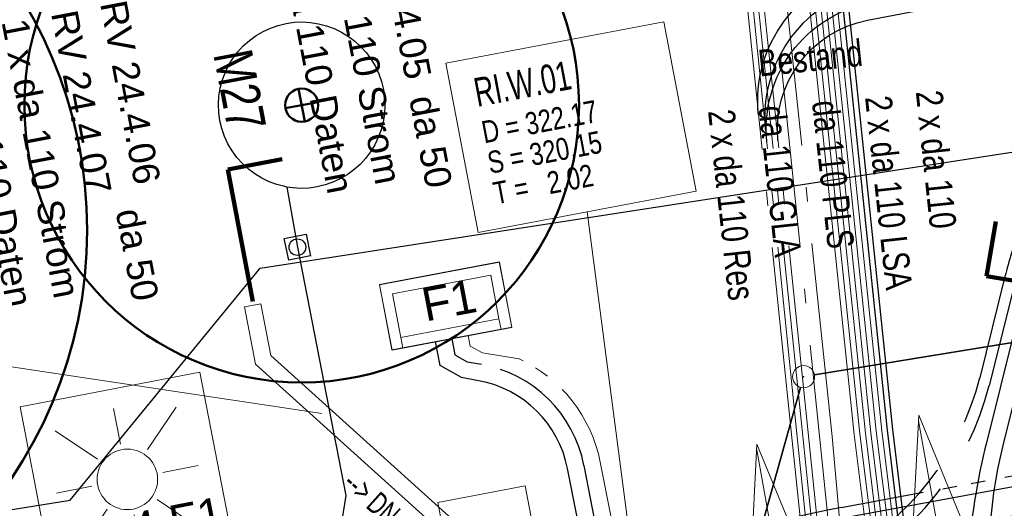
# Model space of a CAD drawing. Extents: x 3503739 to 3504470, y 5375172 to 5375561.
# Tile 77 of 142: x 3504190.17 to 3504199.05, y 5375389.45 to 5375393.86. Entities that reach past the tile are written whole.
import ezdxf

# ---------------------------------------------------------------- set-up
doc = ezdxf.new("R2010")
doc.units = 0
doc.header["$MEASUREMENT"] = 0
for name, pattern in [('2', [3.4, 1.2, -0.5, 1.2, -0.5]), ('202', [2.64, 1.75, -0.38, 0.13, -0.38]), ('211', [5, 3.75, -1.25]), ('237', [1.5, 0.75, -0.18, 0.13, -0.13, 0.13, -0.18])]:
    doc.linetypes.add(name, pattern=pattern)
for name, color, linetype in [('1WB_LICHT_KSR', 7, 'Continuous'), ('4WB_BESTAND_1_BA', 7, 'Continuous'), ('_4WP_KANCAD', 7, 'Continuous'), ('_4WP_KANCAD-T', 7, 'Continuous'), ('_4WP_LICHT-LAMPE', 7, 'Continuous'), ('_4WP_SCHNITTF_HR', 7, 'Continuous'), ('_4WP_STADT-FAHRK', 7, 'Continuous'), ('_4WP_STADT_BEW_S', 7, 'Continuous'), ('_4WP_STADT_DATEN', 7, 'Continuous'), ('_4WP_STADT_FTT1', 7, 'Continuous'), ('_4WP_STADT_STROM', 7, 'Continuous'), ('_4WP_SWT-STROM', 7, 'Continuous'), ('_4WP_T_NET', 7, 'Continuous'), ('BHM_BAUM_NEU', 7, 'Continuous'), ('K_FLURSTUECKE', 7, 'Continuous'), ('K_GRENZEN', 7, 'Continuous'), ('PUNKTHOEHENATTDEF', 7, 'Continuous'), ('PUNKTNUMMERNATTDEF', 7, 'Continuous'), ('PUNKTSPEZIFIKATION', 7, 'Continuous'), ('ST_KABELQUERSCHN', 7, 'Continuous'), ('V_FAHRBAHNRAND', 7, 'Continuous'), ('X_BE_FAHRKARTEN', 7, 'Continuous'), ('X_BE_STELE', 7, 'Continuous')]:
    doc.layers.add(name, color=color, linetype=linetype)
doc.styles.add('151', font='TXT', dxfattribs={"width": 0.7, "height": 0.2})
doc.styles.add('152', font='TXT', dxfattribs={"width": 0.7, "height": 0.26})
doc.styles.add('153', font='TXT', dxfattribs={"width": 0.8, "height": 0.2})
doc.styles.add('178', font='ARIAL.TTF', dxfattribs={"height": 0.24})
doc.styles.add('219', font='ARIAL.TTF', dxfattribs={"height": 0.24})
doc.styles.add('353', font='TXT', dxfattribs={"width": 0.8, "height": 0.24})
doc.styles.add('431', font='ARIAL.TTF', dxfattribs={"height": 0.3})
doc.styles.add('434', font='ARIAL.TTF', dxfattribs={"height": 0.24})
doc.styles.add('439', font='TXT', dxfattribs={"width": 0.8, "height": 0.35})
doc.styles.add('538', font='ARIAL.TTF', dxfattribs={"height": 0.3})
doc.styles.add('542', font='ARIAL.TTF', dxfattribs={"width": 0.8, "height": 0.24})

# ---------------------------------------------------------------- blocks, each defined once
blk = doc.blocks.new('LEITSYSTEM_BRAUN')
at = {"color": 251, "linetype": 'Continuous', "lineweight": 9}
for points in [[(-0.4, 0.4), (0.4, 0.4), (0.4, -0.4), (-0.4, -0.4), (-0.4, 0.4)], [(-0.3, 0.025), (0.2, 0.025), (0.2, 0.02), (-0.3, 0.02), (-0.3, 0.025)], [(-0.19, 0.02), (0.19, 0.02), (0.19, -0.02), (-0.19, -0.02), (-0.19, 0.02)], [(-0.19, 0.02), (-0.19, -0.02), (-0.09, -0.02), (-0.09, 0.02), (-0.19, 0.02)], [(-0.095, 0.015), (-0.185, 0.015), (-0.185, -0.015), (-0.095, -0.015), (-0.095, 0.015)], [(0.09, 0.02), (0.09, -0.02), (0.19, -0.02), (0.19, 0.02), (0.09, 0.02)], [(0.185, 0.015), (0.095, 0.015), (0.095, -0.015), (0.185, -0.015), (0.185, 0.015)], [(-0.2, -0.02), (0.3, -0.02), (0.3, -0.025), (-0.2, -0.025), (-0.2, -0.02)]]:
    blk.add_lwpolyline(points, dxfattribs=at)
blk = doc.blocks.new('FAHRKARTENAUTOMA')
at = {"color": 251, "linetype": 'Continuous', "lineweight": 9}
for points in [[(-0.55, 0.325), (0.55, 0.325), (0.55, -0.275), (-0.55, -0.275), (-0.55, 0.325)], [(-0.45, 0.225), (0.45, 0.225), (0.45, -0.175), (-0.45, -0.175), (-0.45, 0.225)], [(-0.45, -0.175), (0.45, -0.175), (0.45, -0.275), (-0.45, -0.275), (-0.45, -0.175)]]:
    blk.add_lwpolyline(points, dxfattribs=at)
blk = doc.blocks.new('WP_LP-1020')
at = {"color": 7, "linetype": 'Continuous', "lineweight": 20}
for p, q in [((-0.8253, 0.8253), (0.8253, 0.8253)), ((-0.8253, -0.8253), (-0.8253, 0.8253)), ((0.8253, -0.8253), (0.8253, 0.8253)), ((-0.8253, -0.8253), (0.8253, -0.8253))]:
    blk.add_line(p, q, dxfattribs=at)
at = {"color": 1, "linetype": 'Continuous', "lineweight": 9}
for p, q in [((0, 0.324962), (0, 0.649924)), ((0, 0.649924), (0, 0.324962)), ((-0.554739, 0.55475), (-0.229777, 0.229788)), ((0.229777, 0.229788), (0.554739, 0.55475)), ((0.229777, 0.229788), (0.554739, 0.55475)), ((-0.324962, 0), (-0.649924, 0)), ((-0.324962, 0), (-0.649924, 0)), ((0.324962, 0), (0.649924, 0)), ((-0.229777, -0.229777), (-0.554739, -0.554739)), ((-0.229777, -0.229777), (-0.554739, -0.554739)), ((0.229777, -0.229777), (0.554739, -0.554739)), ((0.229777, -0.229777), (0.554739, -0.554739)), ((0, -0.324962), (0, -0.649924)), ((0, -0.324962), (0, -0.649924))]:
    blk.add_line(p, q, dxfattribs=at)
at = {"color": 7, "linetype": 'Continuous', "lineweight": 20}
blk.add_circle((0, 0), 0.272749, dxfattribs=at)
blk = doc.blocks.new('PUNKT')
blk.add_point((0, 0))
at = {"layer": 'PUNKTHOEHENATTDEF', "linetype": 'Continuous', "flags": 1}
blk.add_attdef('PUNKTHOEHE', (1, -0.5), '', height=0.8, dxfattribs=at)
at = {"layer": 'PUNKTNUMMERNATTDEF', "linetype": 'Continuous', "flags": 1}
blk.add_attdef('PUNKTNUMMER', (1, 0.5), '', height=0.8, dxfattribs=at)
at = {"layer": 'PUNKTSPEZIFIKATION', "linetype": 'Continuous', "flags": 1}
blk.add_attdef('PUNKTSPEZIFIKATION', (1, -1.5), '', height=0.8, dxfattribs=at)
blk = doc.blocks.new('1SWT-BESTAND')
at = {"color": 7, "linetype": 'Continuous', "lineweight": 9}
for p, q in [((1.452299, 0.270139), (1.109481, 2.185196)), ((-0.005701, 0.009139), (-0.348519, 1.924196))]:
    blk.add_line(p, q, dxfattribs=at)
for points in [[(1.110691, 2.235191), (1.499523, 1.2889), (1.057549, 1.209781), (1.110691, 2.235191)], [(1.110691, 2.235191), (1.499523, 1.2889), (1.057549, 1.209781), (1.110691, 2.235191)], [(-0.347309, 1.974191), (0.041523, 1.0279), (-0.400451, 0.948781), (-0.347309, 1.974191)], [(-0.347309, 1.974191), (0.041523, 1.0279), (-0.400451, 0.948781), (-0.347309, 1.974191)]]:
    blk.add_lwpolyline(points, dxfattribs=at)
blk = doc.blocks.new('10-VERMARKT')
at = {"color": 252, "linetype": 'Continuous', "lineweight": 20}
blk.add_circle((0, 0), 0.5, dxfattribs=at)

msp = doc.modelspace()

# ---------------------------------------------------------------- linework, layer by layer
at = {"layer": '1WB_LICHT_KSR', "color": 190, "linetype": 'Continuous', "lineweight": 30}
for points in [[(3504198.7284, 5375385.7586), (3504198.1144, 5375389.1886), (3504197.9954, 5375390.1576), (3504197.1644, 5375398.1146)], [(3504198.7774, 5375385.7676), (3504198.1634, 5375389.1976), (3504198.0454, 5375390.1626), (3504197.2144, 5375398.1196)]]:
    msp.add_lwpolyline(points, dxfattribs=at)
at = {"layer": '4WB_BESTAND_1_BA', "color": 7, "linetype": 'Continuous', "lineweight": 9}
for points in [[(3504198.9484, 5375383.9176), (3504198.8934, 5375384.3806), (3504198.6304, 5375385.7406), (3504198.0164, 5375389.1706), (3504197.8954, 5375390.1476), (3504197.0644, 5375398.1046)], [(3504198.9984, 5375383.9236), (3504198.9424, 5375384.3876), (3504198.6794, 5375385.7496), (3504198.0654, 5375389.1796), (3504197.9454, 5375390.1526), (3504197.1144, 5375398.1096)], [(3504198.7504, 5375383.8876), (3504198.6974, 5375384.3486), (3504198.4344, 5375385.7046), (3504197.8204, 5375389.1346), (3504197.6974, 5375390.1196), (3504196.8664, 5375398.0766)], [(3504198.8004, 5375383.8936), (3504198.7464, 5375384.3556), (3504198.4834, 5375385.7136), (3504197.8694, 5375389.1436), (3504197.7474, 5375390.1246), (3504196.9164, 5375398.0816)], [(3504198.8504, 5375383.8996), (3504198.7954, 5375384.3626), (3504198.5324, 5375385.7226), (3504197.9184, 5375389.1526), (3504197.7974, 5375390.1296), (3504196.9664, 5375398.0866)], [(3504198.9004, 5375383.9056), (3504198.8444, 5375384.3696), (3504198.5814, 5375385.7316), (3504197.9674, 5375389.1616), (3504197.8474, 5375390.1346), (3504197.0164, 5375398.0916)]]:
    msp.add_lwpolyline(points, dxfattribs=at)
at = {"layer": '4WB_BESTAND_1_BA', "color": 250, "linetype": '202', "lineweight": 20}
for points in [[(3504198.0824, 5375384.6296), (3504197.2544, 5375388.9266), (3504197.1364, 5375390.0626), (3504196.3164, 5375398.0216)], [(3504198.1314, 5375384.6386), (3504197.3034, 5375388.9356), (3504197.1864, 5375390.0676), (3504196.3664, 5375398.0266)], [(3504198.1804, 5375384.6476), (3504197.3524, 5375388.9446), (3504197.2364, 5375390.0726), (3504196.4164, 5375398.0316)], [(3504198.2294, 5375384.6566), (3504197.4014, 5375388.9536), (3504197.2864, 5375390.0776), (3504196.4664, 5375398.0366)], [(3504198.3274, 5375384.6746), (3504197.4994, 5375388.9716), (3504197.4794, 5375389.1836), (3504196.5664, 5375398.0466)], [(3504198.4254, 5375384.6936), (3504197.5974, 5375388.9906), (3504197.4974, 5375390.0996), (3504196.6664, 5375398.0566)]]:
    msp.add_lwpolyline(points, dxfattribs=at)
at = {"layer": '_4WP_KANCAD', "color": 7, "linetype": 'Continuous', "lineweight": 9}
msp.add_line((3504192.2013, 5375391.2699), (3504192.3487, 5375391.2981), dxfattribs=at)
at = {"layer": '_4WP_KANCAD', "color": 1, "linetype": 'Continuous', "lineweight": 13}
for points in [[(3504192.2013, 5375391.2699), (3504192.3001, 5375390.7542), (3504195.8267, 5375387.5693)], [(3504192.3487, 5375391.2981), (3504192.4379, 5375390.8318), (3504195.9273, 5375387.6807)]]:
    msp.add_lwpolyline(points, dxfattribs=at)
at = {"layer": '_4WP_KANCAD-T', "color": 1, "linetype": 'Continuous', "lineweight": 20}
for p, q in [((3504195.877, 5375387.625), (3504195.2887, 5375392.1268)), ((3504192.898, 5375390.309), (3504189.4536, 5375390.8266))]:
    msp.add_line(p, q, dxfattribs=at)
at = {"layer": '_4WP_KANCAD-T', "color": 7, "linetype": 'Continuous', "lineweight": 13}
msp.add_lwpolyline([(3504194.0167, 5375393.4673), (3504195.9817, 5375393.8399), (3504196.2712, 5375392.3131), (3504194.3062, 5375391.9405), (3504194.0167, 5375393.4673)], dxfattribs=at)
at = {"layer": '_4WP_KANCAD-T', "color": 1, "linetype": 'Continuous', "lineweight": 20}
msp.add_lwpolyline([(3504194.0167, 5375393.4673), (3504195.9817, 5375393.8399), (3504196.2712, 5375392.3131), (3504194.3062, 5375391.9405), (3504194.0167, 5375393.4673)], dxfattribs=at)
at = {"layer": '_4WP_SCHNITTF_HR', "color": 92, "linetype": '211', "lineweight": 100}
for points in [[(3504192.5407, 5375392.6011), (3504192.0495, 5375392.5077), (3504192.2761, 5375391.3165)], [(3504198.9736, 5375392.0393), (3504198.8903, 5375391.5463), (3504201.4151, 5375391.1196), (3504201.4985, 5375391.6126)]]:
    msp.add_lwpolyline(points, dxfattribs=at)
at = {"layer": '_4WP_STADT-FAHRK', "color": 7, "linetype": 'Continuous', "lineweight": 20}
msp.add_lwpolyline([(3504194.4975, 5375391.6765), (3504194.6097, 5375391.087), (3504193.5291, 5375390.8814), (3504193.4169, 5375391.4708), (3504194.4975, 5375391.6765)], dxfattribs=at)
msp.add_lwpolyline([(3504194.4975, 5375391.6765), (3504194.6097, 5375391.087), (3504193.5291, 5375390.8814), (3504193.4169, 5375391.4708), (3504194.4975, 5375391.6765)], dxfattribs=at)
at = {"layer": '_4WP_STADT_BEW_S', "color": 142, "linetype": 'Continuous', "lineweight": 30}
for p, q in [((3504192.3677, 5375393.7524), (3504192.4345, 5375393.7833)), ((3504192.4345, 5375393.7833), (3504192.504, 5375393.8075)), ((3504192.504, 5375393.8075), (3504192.5755, 5375393.8248)), ((3504192.5755, 5375393.8248), (3504192.6484, 5375393.835)), ((3504192.6484, 5375393.835), (3504192.722, 5375393.838)), ((3504192.722, 5375393.838), (3504192.7954, 5375393.8338)), ((3504192.7954, 5375393.8338), (3504192.8681, 5375393.8224)), ((3504192.8681, 5375393.8224), (3504192.9394, 5375393.8039)), ((3504192.9394, 5375393.8039), (3504193.0085, 5375393.7786)), ((3504193.0085, 5375393.7786), (3504193.0748, 5375393.7465)), ((3504192.1898, 5375393.6228), (3504192.2448, 5375393.6717)), ((3504192.2448, 5375393.6717), (3504192.3042, 5375393.7151)), ((3504192.3042, 5375393.7151), (3504192.3677, 5375393.7524)), ((3504193.0748, 5375393.7465), (3504193.1376, 5375393.7082)), ((3504193.1376, 5375393.7082), (3504193.1963, 5375393.6638)), ((3504192.1399, 5375393.5687), (3504192.1898, 5375393.6228)), ((3504193.1963, 5375393.6638), (3504193.2504, 5375393.614)), ((3504193.2504, 5375393.614), (3504193.2994, 5375393.559)), ((3504192.0572, 5375393.4471), (3504192.0956, 5375393.5099)), ((3504192.0956, 5375393.5099), (3504192.1399, 5375393.5687)), ((3504193.2994, 5375393.559), (3504193.3428, 5375393.4995)), ((3504193.3428, 5375393.4995), (3504193.3801, 5375393.4361)), ((3504192.0252, 5375393.3808), (3504192.0572, 5375393.4471)), ((3504193.3801, 5375393.4361), (3504193.411, 5375393.3693)), ((3504191.9814, 5375393.2405), (3504191.9999, 5375393.3117)), ((3504191.9999, 5375393.3117), (3504192.0252, 5375393.3808)), ((3504193.411, 5375393.3693), (3504193.4352, 5375393.2998)), ((3504191.97, 5375393.1678), (3504191.9814, 5375393.2405)), ((3504193.4352, 5375393.2998), (3504193.4525, 5375393.2283)), ((3504193.4525, 5375393.2283), (3504193.4627, 5375393.1554)), ((3504191.9657, 5375393.0943), (3504191.97, 5375393.1678)), ((3504193.4627, 5375393.1554), (3504193.4657, 5375393.0818)), ((3504191.9688, 5375393.0207), (3504191.9657, 5375393.0943)), ((3504193.4657, 5375393.0818), (3504193.4615, 5375393.0083)), ((3504191.9789, 5375392.9479), (3504191.9688, 5375393.0207)), ((3504193.4615, 5375393.0083), (3504193.4501, 5375392.9356)), ((3504191.9962, 5375392.8763), (3504191.9789, 5375392.9479)), ((3504192.0205, 5375392.8068), (3504191.9962, 5375392.8763)), ((3504193.4501, 5375392.9356), (3504193.4316, 5375392.8644)), ((3504192.0514, 5375392.74), (3504192.0205, 5375392.8068)), ((3504193.4062, 5375392.7953), (3504193.3742, 5375392.729)), ((3504193.4316, 5375392.8644), (3504193.4062, 5375392.7953)), ((3504192.0887, 5375392.6766), (3504192.0514, 5375392.74)), ((3504193.3742, 5375392.729), (3504193.3358, 5375392.6662)), ((3504192.132, 5375392.6171), (3504192.0887, 5375392.6766)), ((3504192.181, 5375392.5622), (3504192.132, 5375392.6171)), ((3504193.2915, 5375392.6075), (3504193.2416, 5375392.5533)), ((3504193.3358, 5375392.6662), (3504193.2915, 5375392.6075)), ((3504192.2351, 5375392.5123), (3504192.181, 5375392.5622)), ((3504192.2939, 5375392.4679), (3504192.2351, 5375392.5123)), ((3504193.2416, 5375392.5533), (3504193.1867, 5375392.5044)), ((3504192.3567, 5375392.4296), (3504192.2939, 5375392.4679)), ((3504192.423, 5375392.3976), (3504192.3567, 5375392.4296)), ((3504193.0638, 5375392.4237), (3504192.997, 5375392.3928)), ((3504193.1272, 5375392.461), (3504193.0638, 5375392.4237)), ((3504193.1867, 5375392.5044), (3504193.1272, 5375392.461)), ((3504192.4921, 5375392.3722), (3504192.423, 5375392.3976)), ((3504192.5633, 5375392.3537), (3504192.4921, 5375392.3722)), ((3504192.5831, 5375392.3499), (3504192.5633, 5375392.3537)), ((3504192.5831, 5375392.3499), (3504192.6773, 5375391.8077)), ((3504192.636, 5375392.3423), (3504192.5831, 5375392.3499)), ((3504192.7095, 5375392.3381), (3504192.636, 5375392.3423)), ((3504192.783, 5375392.3411), (3504192.7095, 5375392.3381)), ((3504192.8559, 5375392.3513), (3504192.783, 5375392.3411)), ((3504192.9275, 5375392.3686), (3504192.8559, 5375392.3513)), ((3504192.997, 5375392.3928), (3504192.9275, 5375392.3686))]:
    msp.add_line(p, q, dxfattribs=at)
at = {"layer": '_4WP_STADT_BEW_S', "color": 5, "linetype": 'Continuous', "lineweight": 30}
msp.add_lwpolyline([(3504198.4108, 5375419.1554), (3504200.9942, 5375406.2112), (3504202.5774, 5375399.5696), (3504203.9421, 5375392.5903, -0.417279), (3504202.3426, 5375390.2397), (3504197.5976, 5375389.3633, 0.080285), (3504195.5174, 5375388.6207, -0.07766), (3504193.4393, 5375387.8666), (3504193.1201, 5375387.8042), (3504184.8314, 5375386.1836), (3504163.8643, 5375382.4498, 0.070894)], format="xyb", dxfattribs=at)
at = {"layer": '_4WP_STADT_BEW_S', "color": 35, "linetype": '237', "lineweight": 30}
msp.add_lwpolyline([(3504192.9657, 5375388.5936), (3504193.2103, 5375388.429, 0.241284), (3504194.5174, 5375388.273, 0.037114), (3504195.4692, 5375388.7083, -0.080285), (3504197.5795, 5375389.4616), (3504202.3244, 5375390.3381, 0.415097), (3504203.8467, 5375392.5572, -0.412044), (3504204.6376, 5375393.7232), (3504204.9397, 5375393.7823)], format="xyb", dxfattribs=at)
at = {"layer": '_4WP_STADT_BEW_S', "color": 142, "linetype": 'Continuous', "lineweight": 30}
for points in [[(3504192.7955, 5375391.7302), (3504192.5997, 5375391.6895), (3504192.559, 5375391.8853), (3504192.7548, 5375391.926), (3504192.7965, 5375391.7254)], [(3504192.6773, 5375391.8077), (3504193.1149, 5375389.5694), (3504192.9565, 5375388.5918)]]:
    msp.add_lwpolyline(points, dxfattribs=at)
msp.add_circle((3504192.6773, 5375391.8077), 0.075, dxfattribs=at)
at = {"layer": '_4WP_STADT_DATEN', "color": 7, "linetype": 'Continuous', "lineweight": 30}
for points in [[(3504200.4935, 5375397.8169), (3504200.5153, 5375397.7023, -0.089051), (3504200.5383, 5375395.4563), (3504200.3046, 5375394.0739, -0.048918), (3504200.1576, 5375393.5323), (3504199.5142, 5375391.8383, 0.029582), (3504199.3949, 5375391.4575), (3504199.0361, 5375390.0205, 0.108372), (3504198.9863, 5375388.2913)], [(3504198.8441, 5375388.0981), (3504198.5996, 5375388.053, 0.0365), (3504197.8096, 5375387.8465, -0.454743), (3504195.201, 5375389.3574), (3504195.1127, 5375389.8112, 0.308836), (3504194.3105, 5375390.6039), (3504194.1563, 5375390.6321), (3504193.9631, 5375390.7401), (3504193.922, 5375390.9562)]]:
    msp.add_lwpolyline(points, format="xyb", dxfattribs=at)
at = {"layer": '_4WP_STADT_FTT1', "color": 1, "linetype": '2', "lineweight": 30}
for points in [[(3504196.273, 5375416.7552), (3504199.7149, 5375399.6595, 0.028652), (3504199.8852, 5375399.0089, -0.028299), (3504200.0481, 5375398.3882), (3504200.1759, 5375397.7531, 0.019572), (3504200.2924, 5375397.2728, -0.058138), (3504200.371, 5375396.7879, -0.053118), (3504200.2915, 5375395.4967), (3504200.0581, 5375394.1155, -0.048918), (3504199.9238, 5375393.6211), (3504199.2805, 5375391.927, 0.029582), (3504199.1523, 5375391.5181), (3504198.9133, 5375390.5609, -0.214607), (3504197.5699, 5375388.8563, 0.019005), (3504196.1796, 5375388.0629, -0.092615), (3504194.7765, 5375387.5158), (3504192.8132, 5375387.144, 0.061034), (3504191.6382, 5375386.7689, -0.061032), (3504190.4633, 5375386.3937), (3504182.9804, 5375384.9769, -0.090994), (3504181.2296, 5375384.967, 0.098444), (3504179.3031, 5375384.9276), (3504178.7266, 5375384.8007, -0.033334)], [(3504196.175, 5375416.735), (3504199.6169, 5375399.6398, 0.028652), (3504199.79, 5375398.9781, -0.028296), (3504199.95, 5375398.3684), (3504200.0779, 5375397.7334, 0.02019), (3504200.1931, 5375397.2607, -0.058762), (3504200.2711, 5375396.7834, -0.053118), (3504200.1929, 5375395.5134), (3504199.9595, 5375394.1322, -0.048918), (3504199.8304, 5375393.6566), (3504199.187, 5375391.9625, 0.029582), (3504199.0553, 5375391.5423), (3504198.8276, 5375390.6303, -0.215317), (3504197.5516, 5375389.0159, 0.019684), (3504196.1003, 5375388.1903, -0.092615), (3504194.7486, 5375387.6632), (3504192.7853, 5375387.2914, 0.061034), (3504191.5756, 5375386.9052, -0.061032), (3504190.4354, 5375386.5411), (3504182.9525, 5375385.1242, -0.090994), (3504181.2559, 5375385.1147, 0.098478), (3504179.2702, 5375385.074), (3504178.702, 5375384.9488, -0.033057)]]:
    msp.add_lwpolyline(points, format="xyb", dxfattribs=at)
at = {"layer": '_4WP_STADT_FTT1', "color": 1, "linetype": '237', "lineweight": 20}
msp.add_lwpolyline([(3504194.2167, 5375391.0123), (3504194.2351, 5375390.916), (3504194.3454, 5375390.8543), (3504194.6756, 5375390.8007, -0.241127), (3504195.4072, 5375389.8685), (3504195.5012, 5375389.3853, 0.510331), (3504196.9701, 5375388.7031)], format="xyb", dxfattribs=at)
at = {"layer": '_4WP_STADT_STROM', "color": 3, "linetype": '2', "lineweight": 30}
msp.add_lwpolyline([(3504194.0694, 5375390.9842), (3504194.0974, 5375390.8369), (3504194.2077, 5375390.7752), (3504194.3374, 5375390.7515, -0.308836), (3504195.2599, 5375389.8399), (3504195.3937, 5375389.1525, 0.513296), (3504196.8707, 5375388.4749, -0.011138), (3504197.696, 5375388.9215, -0.02405), (3504198.2734, 5375389.1833, -0.057296), (3504198.8898, 5375389.3494, -0.014318), (3504199.5276, 5375389.4263, 0.022822), (3504199.7755, 5375389.4605)], format="xyb", dxfattribs=at)
at = {"layer": '_4WP_SWT-STROM', "color": 3, "linetype": 'Continuous', "lineweight": 30}
for points in [[(3504196.8337, 5375393.0011, -0.389342), (3504197.8076, 5375394.3095), (3504205.6787, 5375395.8095)], [(3504196.8991, 5375392.8564, -0.389342), (3504197.8769, 5375394.17), (3504205.7067, 5375395.6622)], [(3504196.9095, 5375392.7556, -0.389342), (3504197.844, 5375394.011), (3504205.7348, 5375395.5148)], [(3504197.0092, 5375392.7683, -0.389342), (3504197.8167, 5375393.8531), (3504205.7629, 5375395.3675)]]:
    msp.add_lwpolyline(points, format="xyb", dxfattribs=at)
at = {"layer": '_4WP_T_NET', "color": 32, "linetype": 'Continuous', "lineweight": 30}
msp.add_lwpolyline([(3504196.1681, 5375417.7826), (3504199.8129, 5375399.6793, 0.028652), (3504199.9803, 5375399.0397, -0.02865), (3504200.1477, 5375398.4002), (3504200.274, 5375397.7728, 0.018975), (3504200.3916, 5375397.2849, -0.057543), (3504200.4709, 5375396.7924, -0.053117), (3504200.3901, 5375395.4801), (3504200.1571, 5375394.0987, -0.048914), (3504200.0177, 5375393.5854), (3504199.3744, 5375391.8914, 0.029582), (3504199.2497, 5375391.4938), (3504198.8909, 5375390.0568, 0.044142), (3504198.7196, 5375388.9701, 0.063927), (3504198.7847, 5375387.8766), (3504199.0317, 5375386.5718, 0.411162), (3504200.19, 5375385.7735)], format="xyb", dxfattribs=at)
at = {"layer": 'BHM_BAUM_NEU', "color": 91, "linetype": 'Continuous', "lineweight": 50}
for p, q in [((3504192.7438, 5375392.9407), (3504192.6877, 5375393.2354)), ((3504192.8631, 5375393.1161), (3504192.5684, 5375393.06))]:
    msp.add_line(p, q, dxfattribs=at)
for centre, radius in [((3504186.7822, 5375391.959), 4), ((3504192.7157, 5375393.0881), 2.5), ((3504192.7157, 5375393.0881), 0.15)]:
    msp.add_circle(centre, radius, dxfattribs=at)
at = {"layer": 'K_FLURSTUECKE', "color": 252, "linetype": 'Continuous', "lineweight": 30}
for p, q in [((3504197.3387, 5375390.6562), (3504199.9413, 5375391.0838)), ((3504199.9413, 5375391.0838), (3504197.3387, 5375390.6562)), ((3504197.3387, 5375390.6562), (3504199.9413, 5375391.0838)), ((3504199.9413, 5375391.0838), (3504197.3387, 5375390.6562)), ((3504195.547, 5375384.5963), (3504197.213, 5375390.5437)), ((3504197.213, 5375390.5437), (3504195.547, 5375384.5963)), ((3504195.547, 5375384.5963), (3504197.213, 5375390.5437)), ((3504197.213, 5375390.5437), (3504195.547, 5375384.5963))]:
    msp.add_line(p, q, dxfattribs=at)
at = {"layer": 'V_FAHRBAHNRAND', "color": 250, "linetype": 'Continuous', "lineweight": 30}
for p, q in [((3504192.3405, 5375391.6187, 321.5517), (3504201.6927, 5375393.0632, 321.5289)), ((3504192.3405, 5375391.6187, 321.5517), (3504201.6927, 5375393.0632, 321.5289)), ((3504190.6287, 5375389.5263, 321.498), (3504192.3405, 5375391.6187, 321.5517)), ((3504190.6287, 5375389.5263, 321.498), (3504192.3405, 5375391.6187, 321.5517)), ((3504184.9915, 5375388.6261, 321.4958), (3504190.6287, 5375389.5263, 321.498)), ((3504184.9915, 5375388.6261, 321.4958), (3504190.6287, 5375389.5263, 321.498))]:
    msp.add_line(p, q, dxfattribs=at)

# ---------------------------------------------------------------- block references
at = {"layer": '_4WP_LICHT-LAMPE', "color": 7, "rotation": 10.98001098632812}
msp.add_blockref('WP_LP-1020', (3504191.1445, 5375389.7142), dxfattribs=at)
at = {"layer": 'K_GRENZEN', "color": 7, "xscale": 0.2, "yscale": 0.2}
msp.add_blockref('10-VERMARKT', (3504197.24, 5375390.64), dxfattribs=at)
at = {"layer": 'K_GRENZEN', "color": 7}
msp.add_blockref('PUNKT', (3504197.24, 5375390.64), dxfattribs=at)
at = {"layer": 'ST_KABELQUERSCHN', "color": 7}
msp.add_blockref('1SWT-BESTAND', (3504197.1674, 5375388.0566), dxfattribs=at)
at = {"layer": 'X_BE_FAHRKARTEN', "color": 7, "rotation": 10.77398986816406}
msp.add_blockref('FAHRKARTENAUTOMA', (3504194.0195, 5375391.2507), dxfattribs=at)
at = {"layer": 'X_BE_STELE', "color": 7, "rotation": 190.7699935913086}
msp.add_blockref('LEITSYSTEM_BRAUN', (3504194.4121, 5375389.1877), dxfattribs=at)

# ---------------------------------------------------------------- texts
at = {"layer": '1WB_LICHT_KSR', "color": 7, "linetype": 'Continuous', "style": '542', "width": 0.8}
msp.add_text('2 x da 110', height=0.24, rotation=275.96214, dxfattribs=at).set_placement((3504198.2514, 5375393.2087))
at = {"layer": '4WB_BESTAND_1_BA', "color": 7, "linetype": 'Continuous', "style": '353', "width": 0.8}
for s, rotation, p in [('Bestand', 5.96214, (3504196.8445, 5375393.3455)), ('2 x da 110 LSA', 276.20361, (3504197.7937, 5375393.1584)), ('2 x da 110 Res', 276.20361, (3504196.3787, 5375393.0347)), ('da 110 GLA', 276.20361, (3504196.8339, 5375393.0712)), ('da 110 PLS', 276.20361, (3504197.3151, 5375393.1175))]:
    msp.add_text(s, height=0.24, rotation=rotation, dxfattribs=at).set_placement(p)
at = {"layer": '_4WP_KANCAD-T', "color": 1, "linetype": 'Continuous'}
for s, height, rotation, style, width, p in [('RI.W.01', 0.26, 10.737, '152', 0.7, (3504194.2989, 5375393.0712)), ('D = 322.17', 0.2, 10.737, '153', 0.8, (3504194.3611, 5375392.7431)), ('S = 320.15', 0.2, 10.737, '153', 0.8, (3504194.4133, 5375392.468)), ('T =   2.02', 0.2, 10.737, '153', 0.8, (3504194.4655, 5375392.1929)), ('--> DN 150', 0.2, 317.98199, '151', 0.7, (3504193.073, 5375389.6585))]:
    msp.add_text(s, height=height, rotation=rotation, dxfattribs=dict(at, style=style, width=width)).set_placement(p)
at = {"layer": '_4WP_LICHT-LAMPE', "color": 190, "linetype": 'Continuous', "style": '431'}
msp.add_text('EP14 F1', height=0.3, rotation=10.98009, dxfattribs=at).set_placement((3504190.4344, 5375388.9583))
at = {"layer": '_4WP_SCHNITTF_HR', "color": 7, "linetype": 'Continuous', "style": '439', "width": 0.8}
msp.add_text('M27', height=0.35, rotation=280.77381, dxfattribs=at).set_placement((3504191.918, 5375393.5484))
at = {"layer": '_4WP_STADT-FAHRK', "color": 7, "linetype": 'Continuous', "style": '538'}
msp.add_text('F1', height=0.3, rotation=10.77399, dxfattribs=at).set_placement((3504193.8324, 5375391.1365))
at = {"layer": '_4WP_STADT_DATEN', "color": 7, "linetype": 'Continuous', "style": '434'}
for p in [(3504192.4755, 5375394.7833), (3504189.5821, 5375393.7587)]:
    msp.add_text('1 x da 110 Daten', height=0.24, rotation=280.77399, dxfattribs=at).set_placement(p)
at = {"layer": '_4WP_STADT_FTT1', "color": 1, "linetype": 'Continuous', "style": '178'}
for s, p in [('RV 24.4.05', (3504193.3393, 5375394.9533)), ('RV 24.4.06', (3504190.8976, 5375394.0056)), ('RV 24.4.07', (3504190.4558, 5375393.9169)), ('da 50', (3504193.6838, 5375393.1491)), ('da 50', (3504191.0378, 5375392.1307))]:
    msp.add_text(s, height=0.24, rotation=280.77399, dxfattribs=at).set_placement(p)
at = {"layer": '_4WP_STADT_STROM', "color": 7, "linetype": 'Continuous', "style": '219'}
for p in [(3504192.9069, 5375394.8657), (3504190.0094, 5375393.8403)]:
    msp.add_text('1 x da 110 Strom', height=0.24, rotation=280.77399, dxfattribs=at).set_placement(p)

doc.saveas('drawing.dxf')
